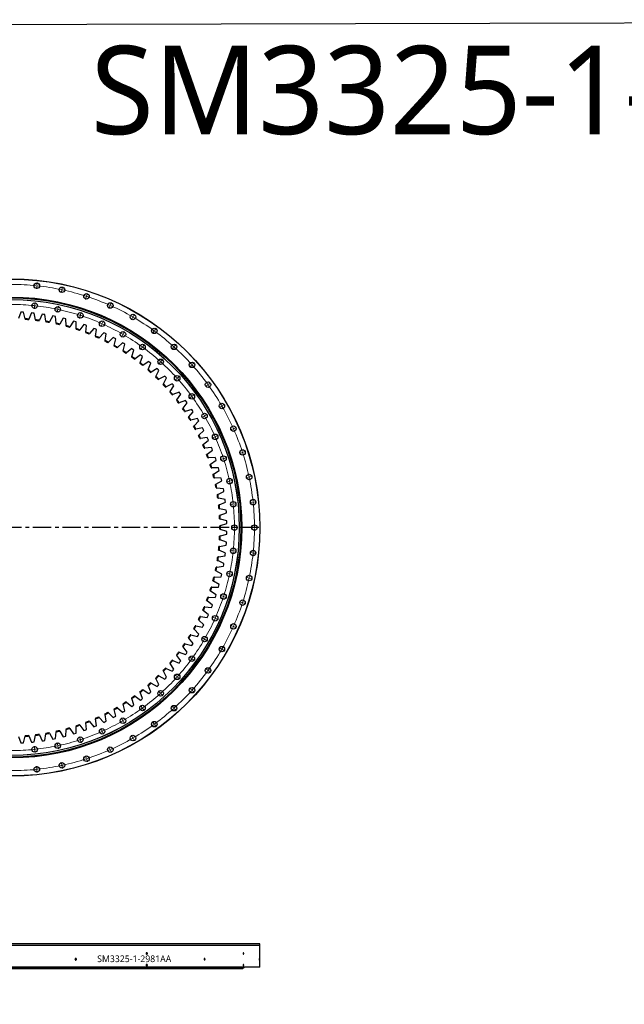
# Model space of a CAD drawing. Header units: millimetres. Extents: x -2262 to 12243, y 36642 to 48023.
# Tile 4 of 12: x 1364 to 4990, y 42119 to 48023. Entities that reach past the tile are written whole.
import ezdxf

# ---------------------------------------------------------------- set-up
doc = ezdxf.new("R2010")
doc.units = ezdxf.units.MM
doc.header["$LTSCALE"] = 50
doc.linetypes.add('CENTER', pattern=[10.16, 6.35, -1.27, 1.27, -1.27])

msp = doc.modelspace()

# ---------------------------------------------------------------- linework, layer by layer
at = {"color": 0, "linetype": 'Continuous', "lineweight": 18}
for p, q in [((1466.2, 46422.2), (1464.8, 46408.3)), ((1466.8, 46427.2), (1466.5, 46424.7)), ((1466.8, 46427.2), (1467, 46429.7)), ((1467.3, 46432.2), (1468.7, 46446.1)), ((1617.4, 46403.3), (1616.9, 46400.9)), ((1617.4, 46403.3), (1618, 46405.8)), ((1618.5, 46408.2), (1621.4, 46421.9)), ((1616.4, 46398.5), (1613.5, 46384.8)), ((1763.3, 46359.1), (1758.9, 46345.8)), ((1764.8, 46363.9), (1764, 46361.5)), ((1764.8, 46363.9), (1765.6, 46366.2)), ((1766.3, 46368.6), (1770.7, 46381.9)), ((1453.7, 46302.9), (1452.2, 46289)), ((1454.2, 46307.9), (1454, 46305.4)), ((1454.2, 46307.9), (1454.5, 46310.4)), ((1454.7, 46312.8), (1456.2, 46326.8)), ((1592.5, 46286), (1592, 46283.5)), ((1592.5, 46286), (1593, 46288.4)), ((1593.5, 46290.9), (1596.4, 46304.6)), ((1905.2, 46304.6), (1899.5, 46291.8)), ((1907.2, 46309.2), (1906.2, 46306.9)), ((1907.2, 46309.2), (1908.2, 46311.5)), ((1909.3, 46313.8), (1915, 46326.5)), ((1591.5, 46281.1), (1588.5, 46267.4)), ((1726.2, 46245), (1721.8, 46231.7)), ((1727.7, 46249.7), (1726.9, 46247.4)), ((1727.7, 46249.7), (1728.5, 46252.1)), ((1729.3, 46254.5), (1733.6, 46267.8)), ((2040.7, 46235.6), (2033.7, 46223.5)), ((2043.2, 46239.9), (2041.9, 46237.8)), ((2043.2, 46239.9), (2044.4, 46242.1)), ((2045.7, 46244.3), (2052.7, 46256.4)), ((1856.4, 46195), (1850.7, 46182.2)), ((1858.4, 46199.6), (1857.4, 46197.3)), ((1858.4, 46199.6), (1859.4, 46201.8)), ((1860.5, 46204.1), (1866.1, 46216.9)), ((2174, 46160.9), (2182.3, 46172.2)), ((1980.7, 46131.7), (1973.7, 46119.6)), ((1983.2, 46136), (1981.9, 46133.8)), ((1983.2, 46136), (1984.4, 46138.2)), ((1985.7, 46140.3), (1992.7, 46152.5)), ((2168.2, 46152.8), (2159.9, 46141.5)), ((2171.1, 46156.8), (2169.6, 46154.8)), ((2171.1, 46156.8), (2172.6, 46158.9)), ((2097.6, 46055.7), (2089.4, 46044.4)), ((2100.6, 46059.8), (2099.1, 46057.7)), ((2100.6, 46059.8), (2102, 46061.8)), ((2103.5, 46063.8), (2111.7, 46075.1)), ((2286.3, 46057.1), (2277, 46046.7)), ((2289.7, 46060.8), (2288, 46059)), ((2289.7, 46060.8), (2291.3, 46062.7)), ((2293, 46064.5), (2302.4, 46075)), ((2206, 45967.9), (2196.7, 45957.5)), ((2209.4, 45971.7), (2207.7, 45969.8)), ((2209.4, 45971.7), (2211, 45973.5)), ((2212.7, 45975.4), (2222.1, 45985.8)), ((2393.8, 45949.6), (2383.4, 45940.2)), ((2397.5, 45953), (2395.7, 45951.3)), ((2397.5, 45953), (2399.4, 45954.6)), ((2401.3, 45956.3), (2411.7, 45965.7)), ((2308.4, 45872.7), (2306.5, 45871)), ((2308.4, 45872.7), (2310.2, 45874.3)), ((2312.1, 45876), (2322.5, 45885.4)), ((2304.7, 45869.3), (2294.2, 45859.9)), ((2489.5, 45831.5), (2478.2, 45823.2)), ((2493.6, 45834.4), (2491.5, 45832.9)), ((2493.6, 45834.4), (2495.6, 45835.9)), ((2497.6, 45837.3), (2508.9, 45845.6)), ((2392.4, 45760.9), (2381.1, 45752.7)), ((2396.5, 45763.9), (2394.4, 45762.4)), ((2396.5, 45763.9), (2398.5, 45765.3)), ((2400.5, 45766.8), (2411.8, 45775)), ((2572.3, 45703.9), (2560.2, 45696.9)), ((2576.6, 45706.4), (2574.5, 45705.2)), ((2576.6, 45706.4), (2578.8, 45707.7)), ((2581, 45708.9), (2593.1, 45715.9)), ((2468.4, 45643.9), (2456.3, 45636.9)), ((2472.7, 45646.4), (2470.6, 45645.2)), ((2472.7, 45646.4), (2474.9, 45647.7)), ((2477, 45648.9), (2489.2, 45655.9)), ((2650.5, 45572.5), (2663.3, 45578.2)), ((2531.7, 45519.7), (2518.9, 45514)), ((2536.3, 45521.7), (2534, 45520.7)), ((2536.3, 45521.7), (2538.6, 45522.7)), ((2540.8, 45523.7), (2553.6, 45529.4)), ((2641.3, 45568.5), (2628.5, 45562.8)), ((2645.9, 45570.5), (2643.6, 45569.5)), ((2645.9, 45570.5), (2648.2, 45571.5)), ((2695.8, 45426.5), (2682.5, 45422.2)), ((2700.6, 45428.1), (2698.2, 45427.3)), ((2700.6, 45428.1), (2703, 45428.9)), ((2705.3, 45429.6), (2718.6, 45434)), ((2581.7, 45389.5), (2568.4, 45385.1)), ((2586.4, 45391), (2584.1, 45390.2)), ((2586.4, 45391), (2588.8, 45391.8)), ((2591.2, 45392.6), (2604.5, 45396.9)), ((2740.1, 45280.7), (2737.6, 45280.2)), ((2740.1, 45280.7), (2742.5, 45281.2)), ((2745, 45281.8), (2758.6, 45284.7)), ((2617.8, 45254.7), (2604.1, 45251.8)), ((2622.7, 45255.8), (2620.2, 45255.3)), ((2622.7, 45255.8), (2625.1, 45256.3)), ((2627.6, 45256.8), (2641.3, 45259.7)), ((2735.2, 45279.7), (2721.5, 45276.8)), ((2639.6, 45117), (2625.7, 45115.5)), ((2644.6, 45117.5), (2642.1, 45117.2)), ((2644.6, 45117.5), (2647.1, 45117.8)), ((2649.6, 45118), (2663.5, 45119.5)), ((2759, 45129.5), (2745, 45128.1)), ((2763.9, 45130), (2761.4, 45129.8)), ((2763.9, 45130), (2766.4, 45130.3)), ((2768.9, 45130.6), (2782.8, 45132)), ((2646.9, 44977.7), (2632.9, 44977.7)), ((2651.9, 44977.7), (2649.4, 44977.7)), ((2651.9, 44977.7), (2654.4, 44977.7)), ((2656.9, 44977.7), (2670.9, 44977.7)), ((2766.9, 44977.7), (2752.9, 44977.7)), ((2771.9, 44977.7), (2769.4, 44977.7)), ((2771.9, 44977.7), (2774.4, 44977.7)), ((2776.9, 44977.7), (2790.9, 44977.7)), ((2639.6, 44838.4), (2625.7, 44839.9)), ((2644.6, 44837.9), (2642.1, 44838.2)), ((2644.6, 44837.9), (2647.1, 44837.6)), ((2649.6, 44837.4), (2663.5, 44835.9)), ((2759, 44825.9), (2745, 44827.3)), ((2763.9, 44825.3), (2761.4, 44825.6)), ((2763.9, 44825.3), (2766.4, 44825.1)), ((2768.9, 44824.8), (2782.8, 44823.4)), ((2617.8, 44700.7), (2604.1, 44703.6)), ((2622.7, 44699.6), (2620.2, 44700.1)), ((2622.7, 44699.6), (2625.1, 44699.1)), ((2627.6, 44698.6), (2641.3, 44695.7)), ((2735.2, 44675.7), (2721.5, 44678.6)), ((2740.1, 44674.7), (2737.6, 44675.2)), ((2740.1, 44674.7), (2742.5, 44674.1)), ((2745, 44673.6), (2758.6, 44670.7)), ((2581.7, 44565.9), (2568.4, 44570.3)), ((2586.4, 44564.4), (2584.1, 44565.2)), ((2586.4, 44564.4), (2588.8, 44563.6)), ((2591.2, 44562.8), (2604.5, 44558.5)), ((2695.8, 44528.8), (2682.5, 44533.2)), ((2700.6, 44527.3), (2698.2, 44528.1)), ((2700.6, 44527.3), (2703, 44526.5)), ((2705.3, 44525.8), (2718.6, 44521.4)), ((2531.7, 44435.7), (2518.9, 44441.4)), ((2536.3, 44433.7), (2534, 44434.7)), ((2536.3, 44433.7), (2538.6, 44432.7)), ((2540.8, 44431.7), (2553.6, 44426)), ((2641.3, 44386.9), (2628.5, 44392.6)), ((2645.9, 44384.9), (2643.6, 44385.9)), ((2645.9, 44384.9), (2648.2, 44383.9)), ((2650.5, 44382.8), (2663.3, 44377.2)), ((2468.4, 44311.4), (2456.3, 44318.4)), ((2472.7, 44308.9), (2470.6, 44310.2)), ((2472.7, 44308.9), (2474.9, 44307.7)), ((2477, 44306.4), (2489.2, 44299.4)), ((2572.3, 44251.4), (2560.2, 44258.4)), ((2576.6, 44248.9), (2574.5, 44250.2)), ((2576.6, 44248.9), (2578.8, 44247.7)), ((2581, 44246.4), (2593.1, 44239.4)), ((2392.4, 44194.5), (2381.1, 44202.7)), ((2396.5, 44191.5), (2394.4, 44193)), ((2396.5, 44191.5), (2398.5, 44190.1)), ((2400.5, 44188.6), (2411.8, 44180.4)), ((2489.5, 44123.9), (2478.2, 44132.2)), ((2493.6, 44121), (2491.5, 44122.5)), ((2493.6, 44121), (2495.6, 44119.5)), ((2497.6, 44118.1), (2508.9, 44109.8)), ((2304.7, 44086.1), (2294.2, 44095.4)), ((2308.4, 44082.7), (2306.5, 44084.4)), ((2308.4, 44082.7), (2310.2, 44081.1)), ((2312.1, 44079.4), (2322.5, 44070)), ((2206, 43987.5), (2196.7, 43997.9)), ((2209.4, 43983.7), (2207.7, 43985.6)), ((2209.4, 43983.7), (2211, 43981.9)), ((2393.8, 44005.8), (2383.4, 44015.2)), ((2397.5, 44002.4), (2395.7, 44004.1)), ((2397.5, 44002.4), (2399.4, 44000.8)), ((2401.3, 43999.1), (2411.7, 43989.7)), ((2212.7, 43980), (2222.1, 43969.6)), ((2097.6, 43899.7), (2089.4, 43911)), ((2100.6, 43895.6), (2099.1, 43897.7)), ((2100.6, 43895.6), (2102, 43893.6)), ((2103.5, 43891.6), (2111.7, 43880.3)), ((2286.3, 43898.3), (2277, 43908.7)), ((2289.7, 43894.6), (2288, 43896.4)), ((2289.7, 43894.6), (2291.3, 43892.7)), ((2293, 43890.8), (2302.4, 43880.4)), ((1980.7, 43823.7), (1973.7, 43835.8)), ((1983.2, 43819.4), (1981.9, 43821.6)), ((1983.2, 43819.4), (1984.4, 43817.2)), ((1985.7, 43815.1), (1992.7, 43802.9)), ((2168.2, 43802.6), (2159.9, 43813.9)), ((1856.4, 43760.4), (1850.7, 43773.2)), ((1858.4, 43755.8), (1857.4, 43758.1)), ((1858.4, 43755.8), (1859.4, 43753.5)), ((1860.5, 43751.3), (1866.1, 43738.5)), ((2171.1, 43798.6), (2169.6, 43800.6)), ((2171.1, 43798.6), (2172.6, 43796.5)), ((2174, 43794.5), (2182.3, 43783.2)), ((1591.5, 43674.3), (1588.5, 43688)), ((1726.2, 43710.4), (1721.8, 43723.7)), ((1727.7, 43705.7), (1726.9, 43708)), ((1727.7, 43705.7), (1728.5, 43703.3)), ((1729.3, 43700.9), (1733.6, 43687.6)), ((2040.7, 43719.8), (2033.7, 43731.9)), ((2043.2, 43715.5), (2041.9, 43717.6)), ((2043.2, 43715.5), (2044.4, 43713.3)), ((2045.7, 43711.1), (2052.7, 43699)), ((1453.7, 43652.5), (1452.2, 43666.4)), ((1454.2, 43647.5), (1454, 43650)), ((1454.2, 43647.5), (1454.5, 43645)), ((1454.7, 43642.6), (1456.2, 43628.6)), ((1592.5, 43669.4), (1592, 43671.9)), ((1592.5, 43669.4), (1593, 43667)), ((1593.5, 43664.5), (1596.4, 43650.8)), ((1905.2, 43650.8), (1899.5, 43663.6)), ((1907.2, 43646.2), (1906.2, 43648.5)), ((1907.2, 43646.2), (1908.2, 43643.9)), ((1909.3, 43641.6), (1915, 43628.8)), ((1616.4, 43556.9), (1613.5, 43570.6)), ((1763.3, 43596.3), (1758.9, 43609.6)), ((1764.8, 43591.5), (1764, 43593.9)), ((1764.8, 43591.5), (1765.6, 43589.2)), ((1766.3, 43586.8), (1770.7, 43573.5)), ((1466.2, 43533.2), (1464.8, 43547.1)), ((1466.8, 43528.2), (1466.5, 43530.7)), ((1466.8, 43528.2), (1467, 43525.7)), ((1467.3, 43523.2), (1468.7, 43509.3)), ((1617.4, 43552), (1616.9, 43554.5)), ((1617.4, 43552), (1618, 43549.6)), ((1618.5, 43547.2), (1621.4, 43533.5))]:
    msp.add_line(p, q, dxfattribs=at)
at = {"color": 7, "linetype": 'Continuous', "lineweight": 25}
for p, q in [((1370.7, 46269), (1357.4, 46231)), ((1378.8, 46268.7), (1370.7, 46269)), ((1386.9, 46268.2), (1378.8, 46268.7)), ((1396.4, 46229), (1386.9, 46268.2)), ((1396.4, 46229), (1397.4, 46224.9)), ((1418.3, 46223.4), (1419.9, 46227.3)), ((1435, 46264.6), (1419.9, 46227.3)), ((1443.1, 46263.9), (1435, 46264.6)), ((1451.2, 46263), (1443.1, 46263.9)), ((1458.6, 46223.4), (1451.2, 46263)), ((1499, 46257), (1482, 46220.4)), ((1507.1, 46255.9), (1499, 46257)), ((1515.1, 46254.6), (1507.1, 46255.9)), ((1520.6, 46214.6), (1515.1, 46254.6)), ((1562.6, 46246.2), (1543.8, 46210.5)), ((1570.5, 46244.7), (1562.6, 46246.2)), ((1578.5, 46243), (1570.5, 46244.7)), ((1582, 46202.8), (1578.5, 46243)), ((1625.5, 46232.3), (1604.9, 46197.6)), ((1633.4, 46230.3), (1625.5, 46232.3)), ((1641.2, 46228.3), (1633.4, 46230.3)), ((1642.7, 46188), (1641.2, 46228.3)), ((1458.6, 46223.4), (1459.4, 46219.3)), ((1480.2, 46216.6), (1482, 46220.4)), ((1520.6, 46214.6), (1521.1, 46210.5)), ((1541.8, 46206.8), (1543.8, 46210.5)), ((1582, 46202.8), (1582.3, 46198.6)), ((1602.8, 46194), (1604.9, 46197.6)), ((1642.7, 46188), (1642.8, 46183.8)), ((1663, 46178.1), (1665.4, 46181.6)), ((1687.6, 46215.2), (1665.4, 46181.6)), ((1695.4, 46212.9), (1687.6, 46215.2)), ((1703.1, 46210.4), (1695.4, 46212.9)), ((1702.6, 46170.1), (1703.1, 46210.4)), ((1702.6, 46170.1), (1702.6, 46165.9)), ((1748.9, 46195.1), (1724.9, 46162.6)), ((1756.5, 46192.3), (1748.9, 46195.1)), ((1764.1, 46189.5), (1756.5, 46192.3)), ((1761.6, 46149.3), (1764.1, 46189.5)), ((1809, 46171.9), (1783.5, 46140.7)), ((1816.5, 46168.8), (1809, 46171.9)), ((1823.9, 46165.6), (1816.5, 46168.8)), ((1819.4, 46125.5), (1823.9, 46165.6)), ((1722.5, 46159.2), (1724.9, 46162.6)), ((1761.6, 46149.3), (1761.3, 46145.1)), ((1780.8, 46137.4), (1783.5, 46140.7)), ((1819.4, 46125.5), (1818.9, 46121.4)), ((1838.1, 46112.7), (1840.9, 46115.8)), ((1867.9, 46145.7), (1840.9, 46115.8)), ((1875.2, 46142.3), (1867.9, 46145.7)), ((1882.5, 46138.7), (1875.2, 46142.3)), ((1876, 46098.9), (1882.5, 46138.7)), ((1925.5, 46116.7), (1897, 46088.2)), ((1932.6, 46112.9), (1925.5, 46116.7)), ((1931.2, 46069.5), (1939.7, 46109)), ((1939.7, 46109), (1932.6, 46112.9)), ((1876, 46098.9), (1875.3, 46094.8)), ((1894, 46085.2), (1897, 46088.2)), ((1931.2, 46069.5), (1930.3, 46065.4)), ((1948.5, 46054.9), (1951.6, 46057.8)), ((1981.5, 46084.8), (1951.6, 46057.8)), ((1988.4, 46080.7), (1981.5, 46084.8)), ((1984.8, 46037.4), (1995.3, 46076.4)), ((1995.3, 46076.4), (1988.4, 46080.7)), ((2035.8, 46050.2), (2004.6, 46024.7)), ((2042.6, 46045.7), (2035.8, 46050.2)), ((1984.8, 46037.4), (1983.8, 46033.4)), ((2001.4, 46022), (2004.6, 46024.7)), ((2036.8, 46002.7), (2035.5, 45998.7)), ((2036.8, 46002.7), (2049.2, 46041.1)), ((2049.2, 46041.1), (2042.6, 46045.7)), ((2052.6, 45986.5), (2056, 45988.9)), ((2088.4, 46012.9), (2056, 45988.9)), ((2087, 45965.4), (2101.3, 46003.1)), ((2094.9, 46008.1), (2088.4, 46012.9)), ((2101.3, 46003.1), (2094.9, 46008.1)), ((2087, 45965.4), (2085.5, 45961.5)), ((2101.9, 45948.4), (2105.4, 45950.7)), ((2139, 45973), (2105.4, 45950.7)), ((2135.3, 45925.7), (2151.4, 45962.6)), ((2145.3, 45967.9), (2139, 45973)), ((2151.4, 45962.6), (2145.3, 45967.9)), ((2187.6, 45930.7), (2153, 45910.1)), ((2193.6, 45925.2), (2187.6, 45930.7)), ((2135.3, 45925.7), (2133.6, 45921.8)), ((2149.4, 45907.9), (2153, 45910.1)), ((2181.5, 45883.6), (2179.7, 45879.8)), ((2181.5, 45883.6), (2199.5, 45919.7)), ((2199.5, 45919.7), (2193.6, 45925.2)), ((2234, 45886), (2198.4, 45867.1)), ((2225.6, 45839.2), (2245.4, 45874.4)), ((2239.7, 45880.2), (2234, 45886)), ((2245.4, 45874.4), (2239.7, 45880.2)), ((2194.7, 45865.2), (2198.4, 45867.1)), ((2225.6, 45839.2), (2223.6, 45835.6)), ((2237.8, 45820.2), (2241.6, 45822)), ((2278.2, 45839), (2241.6, 45822)), ((2267.4, 45792.7), (2288.9, 45826.9)), ((2283.6, 45833), (2278.2, 45839)), ((2288.9, 45826.9), (2283.6, 45833)), ((2267.4, 45792.7), (2265.2, 45789.2)), ((2278.7, 45773.1), (2282.6, 45774.7)), ((2319.9, 45789.9), (2282.6, 45774.7)), ((2306.9, 45744.2), (2330, 45777.2)), ((2325, 45783.6), (2319.9, 45789.9)), ((2330, 45777.2), (2325, 45783.6)), ((2306.9, 45744.2), (2304.5, 45740.8)), ((2317.1, 45724.1), (2321.1, 45725.4)), ((2359.1, 45738.8), (2321.1, 45725.4)), ((2343.8, 45693.8), (2341.3, 45690.5)), ((2343.8, 45693.8), (2368.6, 45725.6)), ((2363.9, 45732.2), (2359.1, 45738.8)), ((2368.6, 45725.6), (2363.9, 45732.2)), ((2353.1, 45673.2), (2357.1, 45674.3)), ((2395.8, 45685.8), (2357.1, 45674.3)), ((2378.3, 45641.6), (2375.5, 45638.4)), ((2378.3, 45641.6), (2404.6, 45672.1)), ((2400.2, 45679), (2395.8, 45685.8)), ((2404.6, 45672.1), (2400.2, 45679)), ((2386.5, 45620.5), (2390.5, 45621.5)), ((2429.7, 45631), (2390.5, 45621.5)), ((2410, 45587.7), (2407.1, 45584.7)), ((2410, 45587.7), (2437.8, 45616.9)), ((2433.8, 45624), (2429.7, 45631)), ((2437.8, 45616.9), (2433.8, 45624)), ((2417.2, 45566.3), (2421.3, 45567.1)), ((2460.9, 45574.6), (2421.3, 45567.1)), ((2439.1, 45532.4), (2436, 45529.5)), ((2439.1, 45532.4), (2468.3, 45560.2)), ((2489.2, 45516.7), (2449.3, 45511.2)), ((2464.7, 45567.4), (2460.9, 45574.6)), ((2468.3, 45560.2), (2464.7, 45567.4)), ((2492.6, 45509.3), (2489.2, 45516.7)), ((2445.1, 45510.6), (2449.3, 45511.2)), ((2465.3, 45475.6), (2462.1, 45472.9)), ((2465.3, 45475.6), (2495.9, 45501.9)), ((2514.6, 45457.5), (2474.5, 45453.9)), ((2495.9, 45501.9), (2492.6, 45509.3)), ((2517.7, 45449.9), (2514.6, 45457.5)), ((2470.3, 45453.6), (2474.5, 45453.9)), ((2488.7, 45417.6), (2485.4, 45415.1)), ((2488.7, 45417.6), (2520.6, 45442.4)), ((2520.6, 45442.4), (2517.7, 45449.9)), ((2492.6, 45395.3), (2496.8, 45395.5)), ((2537.1, 45397), (2496.8, 45395.5)), ((2509.2, 45358.6), (2505.7, 45356.2)), ((2509.2, 45358.6), (2542.2, 45381.7)), ((2539.7, 45389.4), (2537.1, 45397)), ((2542.2, 45381.7), (2539.7, 45389.4)), ((2511.9, 45336.1), (2516.1, 45336.1)), ((2556.4, 45335.6), (2516.1, 45336.1)), ((2526.7, 45298.5), (2523.1, 45296.3)), ((2526.7, 45298.5), (2560.8, 45320)), ((2558.7, 45327.8), (2556.4, 45335.6)), ((2560.8, 45320), (2558.7, 45327.8)), ((2528.3, 45276), (2532.5, 45275.7)), ((2572.7, 45273.2), (2532.5, 45275.7)), ((2541.2, 45237.7), (2537.5, 45235.7)), ((2541.2, 45237.7), (2576.3, 45257.4)), ((2574.6, 45265.3), (2572.7, 45273.2)), ((2576.3, 45257.4), (2574.6, 45265.3)), ((2541.7, 45215.1), (2545.8, 45214.6)), ((2585.9, 45210.1), (2545.8, 45214.6)), ((2552.6, 45176.2), (2548.8, 45174.4)), ((2552.6, 45176.2), (2588.7, 45194.2)), ((2587.4, 45202.2), (2585.9, 45210.1)), ((2588.7, 45194.2), (2587.4, 45202.2)), ((2552, 45153.6), (2556.1, 45152.9)), ((2595.9, 45146.5), (2556.1, 45152.9)), ((2561, 45114.3), (2557.1, 45112.6)), ((2561, 45114.3), (2597.9, 45130.4)), ((2597, 45138.4), (2595.9, 45146.5)), ((2597.9, 45130.4), (2597, 45138.4)), ((2559.2, 45091.7), (2563.3, 45090.8)), ((2566.2, 45052), (2562.3, 45050.5)), ((2602.7, 45082.4), (2563.3, 45090.8)), ((2566.2, 45052), (2603.9, 45066.2)), ((2603.4, 45074.3), (2602.7, 45082.4)), ((2603.9, 45066.2), (2603.4, 45074.3)), ((2563.3, 45029.5), (2567.4, 45028.4)), ((2568.4, 44989.5), (2564.4, 44988.2)), ((2606.3, 45018), (2567.4, 45028.4)), ((2568.4, 44989.5), (2606.7, 45001.8)), ((2606.6, 45009.9), (2606.3, 45018)), ((2606.7, 45001.8), (2606.6, 45009.9)), ((2567.4, 44927), (2563.3, 44925.9)), ((2564.4, 44967.2), (2568.4, 44965.9)), ((2567.4, 44927), (2606.3, 44937.4)), ((2606.7, 44953.6), (2568.4, 44965.9)), ((2606.3, 44937.4), (2606.6, 44945.5)), ((2606.6, 44945.5), (2606.7, 44953.6)), ((2562.3, 44904.9), (2566.2, 44903.4)), ((2563.3, 44864.6), (2602.7, 44873)), ((2603.9, 44889.2), (2566.2, 44903.4)), ((2602.7, 44873), (2603.4, 44881.1)), ((2603.4, 44881.1), (2603.9, 44889.2)), ((2556.1, 44802.4), (2595.9, 44808.9)), ((2557.1, 44842.8), (2561, 44841.1)), ((2563.3, 44864.6), (2559.2, 44863.7)), ((2597.9, 44825), (2561, 44841.1)), ((2595.9, 44808.9), (2597, 44817)), ((2597, 44817), (2597.9, 44825)), ((2548.8, 44781), (2552.6, 44779.2)), ((2556.1, 44802.4), (2552, 44801.8)), ((2588.7, 44761.2), (2552.6, 44779.2)), ((2585.9, 44745.3), (2587.4, 44753.2)), ((2587.4, 44753.2), (2588.7, 44761.2)), ((2537.5, 44719.7), (2541.2, 44717.7)), ((2576.3, 44698), (2541.2, 44717.7)), ((2545.8, 44740.8), (2541.7, 44740.3)), ((2545.8, 44740.8), (2585.9, 44745.3)), ((2572.7, 44682.2), (2574.6, 44690.1)), ((2574.6, 44690.1), (2576.3, 44698)), ((2523.1, 44659.1), (2526.7, 44656.9)), ((2560.8, 44635.4), (2526.7, 44656.9)), ((2532.5, 44679.7), (2528.3, 44679.4)), ((2532.5, 44679.7), (2572.7, 44682.2)), ((2558.7, 44627.6), (2560.8, 44635.4)), ((2505.7, 44599.2), (2509.2, 44596.8)), ((2542.2, 44573.7), (2509.2, 44596.8)), ((2516.1, 44619.3), (2511.9, 44619.3)), ((2516.1, 44619.3), (2556.4, 44619.8)), ((2539.7, 44566), (2542.2, 44573.7)), ((2556.4, 44619.8), (2558.7, 44627.6)), ((2485.4, 44540.3), (2488.7, 44537.8)), ((2520.6, 44513), (2488.7, 44537.8)), ((2496.8, 44559.9), (2492.6, 44560)), ((2496.8, 44559.9), (2537.1, 44558.4)), ((2517.7, 44505.5), (2520.6, 44513)), ((2537.1, 44558.4), (2539.7, 44566)), ((2462.1, 44482.5), (2465.3, 44479.8)), ((2495.9, 44453.5), (2465.3, 44479.8)), ((2474.5, 44501.5), (2470.3, 44501.8)), ((2474.5, 44501.5), (2514.6, 44497.9)), ((2492.6, 44446.1), (2495.9, 44453.5)), ((2514.6, 44497.9), (2517.7, 44505.5)), ((2436, 44425.9), (2439.1, 44423)), ((2468.3, 44395.2), (2439.1, 44423)), ((2449.3, 44444.2), (2445.1, 44444.8)), ((2449.3, 44444.2), (2489.2, 44438.7)), ((2464.7, 44388), (2468.3, 44395.2)), ((2489.2, 44438.7), (2492.6, 44446.1)), ((2407.1, 44370.7), (2410, 44367.7)), ((2437.8, 44338.4), (2410, 44367.7)), ((2421.3, 44388.3), (2417.2, 44389.1)), ((2421.3, 44388.3), (2460.9, 44380.8)), ((2433.8, 44331.4), (2437.8, 44338.4)), ((2460.9, 44380.8), (2464.7, 44388)), ((2357.1, 44281.1), (2353.1, 44282.2)), ((2357.1, 44281.1), (2395.8, 44269.6)), ((2375.5, 44317), (2378.3, 44313.8)), ((2404.6, 44283.2), (2378.3, 44313.8)), ((2390.5, 44333.9), (2386.5, 44334.9)), ((2390.5, 44333.9), (2429.7, 44324.4)), ((2395.8, 44269.6), (2400.2, 44276.4)), ((2400.2, 44276.4), (2404.6, 44283.2)), ((2429.7, 44324.4), (2433.8, 44331.4)), ((2321.1, 44229.9), (2317.1, 44231.3)), ((2321.1, 44229.9), (2359.1, 44216.6)), ((2341.3, 44264.9), (2343.8, 44261.6)), ((2368.6, 44229.8), (2343.8, 44261.6)), ((2359.1, 44216.6), (2363.9, 44223.2)), ((2363.9, 44223.2), (2368.6, 44229.8)), ((2265.2, 44166.2), (2267.4, 44162.7)), ((2288.9, 44128.5), (2267.4, 44162.7)), ((2282.6, 44180.7), (2278.7, 44182.3)), ((2282.6, 44180.7), (2319.9, 44165.5)), ((2304.5, 44214.6), (2306.9, 44211.2)), ((2330, 44178.2), (2306.9, 44211.2)), ((2319.9, 44165.5), (2325, 44171.8)), ((2325, 44171.8), (2330, 44178.2)), ((2223.6, 44119.8), (2225.6, 44116.2)), ((2245.4, 44081), (2225.6, 44116.2)), ((2241.6, 44133.4), (2237.8, 44135.2)), ((2241.6, 44133.4), (2278.2, 44116.4)), ((2278.2, 44116.4), (2283.6, 44122.4)), ((2283.6, 44122.4), (2288.9, 44128.5)), ((2153, 44045.3), (2149.4, 44047.4)), ((2153, 44045.3), (2187.6, 44024.7)), ((2179.7, 44075.6), (2181.5, 44071.8)), ((2199.5, 44035.7), (2181.5, 44071.8)), ((2198.4, 44088.3), (2194.7, 44090.2)), ((2198.4, 44088.3), (2234, 44069.4)), ((2234, 44069.4), (2239.7, 44075.2)), ((2239.7, 44075.2), (2245.4, 44081)), ((2085.5, 43993.9), (2087, 43990)), ((2101.3, 43952.3), (2087, 43990)), ((2105.4, 44004.7), (2101.9, 44007)), ((2105.4, 44004.7), (2139, 43982.3)), ((2133.6, 44033.6), (2135.3, 44029.7)), ((2151.4, 43992.8), (2135.3, 44029.7)), ((2139, 43982.3), (2145.3, 43987.5)), ((2145.3, 43987.5), (2151.4, 43992.8)), ((2187.6, 44024.7), (2193.6, 44030.2)), ((2193.6, 44030.2), (2199.5, 44035.7)), ((1983.8, 43922), (1984.8, 43918)), ((2004.6, 43930.7), (2001.4, 43933.4)), ((2004.6, 43930.7), (2035.8, 43905.2)), ((2035.5, 43956.7), (2036.8, 43952.7)), ((2049.2, 43914.3), (2036.8, 43952.7)), ((2056, 43966.4), (2052.6, 43968.9)), ((2056, 43966.4), (2088.4, 43942.5)), ((2088.4, 43942.5), (2094.9, 43947.3)), ((2094.9, 43947.3), (2101.3, 43952.3)), ((1897, 43867.2), (1894, 43870.2)), ((1897, 43867.2), (1925.5, 43838.7)), ((1930.3, 43890), (1931.2, 43885.9)), ((1939.7, 43846.4), (1931.2, 43885.9)), ((1951.6, 43897.6), (1948.5, 43900.4)), ((1951.6, 43897.6), (1981.5, 43870.6)), ((1981.5, 43870.6), (1988.4, 43874.7)), ((1995.3, 43879), (1984.8, 43918)), ((1988.4, 43874.7), (1995.3, 43879)), ((2035.8, 43905.2), (2042.6, 43909.7)), ((2042.6, 43909.7), (2049.2, 43914.3)), ((1761.3, 43810.3), (1761.6, 43806.1)), ((1764.1, 43765.9), (1761.6, 43806.1)), ((1783.5, 43814.7), (1780.8, 43818)), ((1783.5, 43814.7), (1809, 43783.5)), ((1818.9, 43834), (1819.4, 43829.9)), ((1823.9, 43789.8), (1819.4, 43829.9)), ((1840.9, 43839.6), (1838.1, 43842.7)), ((1840.9, 43839.6), (1867.9, 43809.6)), ((1867.9, 43809.6), (1875.2, 43813.1)), ((1875.2, 43813.1), (1882.5, 43816.7)), ((1875.3, 43860.6), (1876, 43856.5)), ((1882.5, 43816.7), (1876, 43856.5)), ((1925.5, 43838.7), (1932.6, 43842.5)), ((1932.6, 43842.5), (1939.7, 43846.4)), ((1521.1, 43744.9), (1520.6, 43740.8)), ((1543.8, 43744.8), (1541.8, 43748.6)), ((1578.5, 43712.4), (1582, 43752.6)), ((1582.3, 43756.7), (1582, 43752.6)), ((1604.9, 43757.8), (1602.8, 43761.4)), ((1604.9, 43757.8), (1625.5, 43723.1)), ((1641.2, 43727.1), (1642.7, 43767.4)), ((1642.8, 43771.6), (1642.7, 43767.4)), ((1665.4, 43773.8), (1663, 43777.3)), ((1665.4, 43773.8), (1687.6, 43740.2)), ((1695.4, 43742.5), (1703.1, 43745)), ((1702.6, 43789.5), (1702.6, 43785.3)), ((1703.1, 43745), (1702.6, 43785.3)), ((1724.9, 43792.8), (1722.5, 43796.2)), ((1724.9, 43792.8), (1748.9, 43760.3)), ((1748.9, 43760.3), (1756.5, 43763.1)), ((1756.5, 43763.1), (1764.1, 43765.9)), ((1809, 43783.5), (1816.5, 43786.6)), ((1816.5, 43786.6), (1823.9, 43789.8)), ((1357.4, 43724.4), (1370.7, 43686.4)), ((1370.7, 43686.4), (1378.8, 43686.7)), ((1378.8, 43686.7), (1386.9, 43687.2)), ((1386.9, 43687.2), (1396.4, 43726.4)), ((1397.4, 43730.5), (1396.4, 43726.4)), ((1419.9, 43728.1), (1418.3, 43732)), ((1419.9, 43728.1), (1435, 43690.8)), ((1435, 43690.8), (1443.1, 43691.5)), ((1443.1, 43691.5), (1451.2, 43692.4)), ((1451.2, 43692.4), (1458.6, 43732)), ((1459.4, 43736.1), (1458.6, 43732)), ((1482, 43734.9), (1480.2, 43738.7)), ((1482, 43734.9), (1499, 43698.4)), ((1499, 43698.4), (1507.1, 43699.5)), ((1507.1, 43699.5), (1515.1, 43700.8)), ((1515.1, 43700.8), (1520.6, 43740.8)), ((1543.8, 43744.8), (1562.6, 43709.2)), ((1562.6, 43709.2), (1570.5, 43710.7)), ((1570.5, 43710.7), (1578.5, 43712.4)), ((1625.5, 43723.1), (1633.4, 43725.1)), ((1633.4, 43725.1), (1641.2, 43727.1)), ((1687.6, 43740.2), (1695.4, 43742.5)), ((2804.9, 42471.1), (-176.1, 42471.1)), ((2803.9, 42481.1), (-175.1, 42481.1)), ((2803.9, 42471.1), (2803.9, 42481.1)), ((2804.9, 42341.1), (2804.9, 42471.1)), ((2804.9, 42341.1), (-176.1, 42341.1)), ((2709.4, 42340.9), (-80.6, 42340.9)), ((2701.4, 42336.1), (-72.6, 42336.1)), ((2701.4, 42335.9), (-72.6, 42335.9)), ((2701.4, 42331.1), (-72.6, 42331.1)), ((2694.4, 42335.9), (2694.4, 42336.1)), ((2701.4, 42340.9), (2701.4, 42341.1)), ((2701.4, 42336.1), (2709.4, 42340.9)), ((2701.4, 42331.1), (2701.4, 42335.9))]:
    msp.add_line(p, q, dxfattribs=at)
at = {"linetype": 'CENTER', "ltscale": 0.35}
msp.add_line((2798.3, 44977.7), (-169.5, 44977.7), dxfattribs=at)
msp.add_lwpolyline([(-2262.3, 47986), (12242.5, 48022.6), (12242.5, 36678.4), (-2262.3, 36641.7)], close=True)
at = {"color": 7, "linetype": 'Continuous', "lineweight": 25}
for centre, radius in [((1314.4, 44977.7), 1490.5), ((1314.4, 44977.7), 1489.5), ((1466.8, 46427.2), 16.5), ((1617.4, 46403.3), 16.5), ((1314.4, 44977.7), 1381.5), ((1314.4, 44977.7), 1376.5), ((1314.4, 44977.7), 1366.7), ((1314.4, 44977.7), 1366.5), ((1764.8, 46363.9), 16.5), ((1454.2, 46307.9), 16.5), ((1592.5, 46286), 16.5), ((1907.2, 46309.2), 16.5), ((1727.7, 46249.7), 16.5), ((2043.2, 46239.9), 16.5), ((1858.4, 46199.6), 16.5), ((2171.1, 46156.8), 16.5), ((1983.2, 46136), 16.5), ((2100.6, 46059.8), 16.5), ((2289.7, 46060.8), 16.5), ((2209.4, 45971.7), 16.5), ((2397.5, 45953), 16.5), ((2308.4, 45872.7), 16.5), ((2493.6, 45834.4), 16.5), ((2396.5, 45763.9), 16.5), ((2576.6, 45706.4), 16.5), ((2472.7, 45646.4), 16.5), ((2645.9, 45570.5), 16.5), ((2536.3, 45521.7), 16.5), ((2586.4, 45391), 16.5), ((2700.6, 45428.1), 16.5), ((2740.1, 45280.7), 16.5), ((2622.7, 45255.8), 16.5), ((2644.6, 45117.5), 16.5), ((2763.9, 45130), 16.5), ((2651.9, 44977.7), 16.5), ((2771.9, 44977.7), 16.5), ((2644.6, 44837.9), 16.5), ((2763.9, 44825.3), 16.5), ((2622.7, 44699.6), 16.5), ((2740.1, 44674.7), 16.5), ((2586.4, 44564.4), 16.5), ((2700.6, 44527.3), 16.5), ((2536.3, 44433.7), 16.5), ((2645.9, 44384.9), 16.5), ((2472.7, 44308.9), 16.5), ((2576.6, 44248.9), 16.5), ((2396.5, 44191.5), 16.5), ((2308.4, 44082.7), 16.5), ((2493.6, 44121), 16.5), ((2209.4, 43983.7), 16.5), ((2397.5, 44002.4), 16.5), ((2100.6, 43895.6), 16.5), ((2289.7, 43894.6), 16.5), ((1983.2, 43819.4), 16.5), ((2171.1, 43798.6), 16.5), ((1858.4, 43755.8), 16.5), ((1592.5, 43669.4), 16.5), ((1727.7, 43705.7), 16.5), ((2043.2, 43715.5), 16.5), ((1454.2, 43647.5), 16.5), ((1907.2, 43646.2), 16.5), ((1617.4, 43552), 16.5), ((1764.8, 43591.5), 16.5), ((1466.8, 43528.2), 16.5)]:
    msp.add_circle(centre, radius, dxfattribs=at)
at = {"color": 0, "linetype": 'Continuous', "lineweight": 18}
for radius, start, end in [(1457.5, 84.19655, 89.80345), (1457.5, 84, 84.09828), (1457.5, 83.90172, 84), (1457.5, 78.19655, 83.80345), (1457.5, 78, 78.09828), (1457.5, 77.90172, 78), (1457.5, 72.19655, 77.80345), (1457.5, 72, 72.09828), (1457.5, 71.90172, 72), (1457.5, 66.19655, 71.80345), (1337.5, 84.21419, 89.78581), (1337.5, 84, 84.10709), (1337.5, 83.89291, 84), (1337.5, 78.21419, 83.78581), (1337.5, 78, 78.10709), (1337.5, 77.89291, 78), (1337.5, 72.21419, 77.78581), (1457.5, 66, 66.09828), (1457.5, 65.90172, 66), (1457.5, 60.19655, 65.80345), (1337.5, 72, 72.10709), (1337.5, 71.89291, 72), (1337.5, 66.21419, 71.78581), (1457.5, 60, 60.09828), (1457.5, 59.90172, 60), (1457.5, 54.19655, 59.80345), (1337.5, 66, 66.10709), (1337.5, 65.89291, 66), (1337.5, 60.21419, 65.78581), (1337.5, 60, 60.10709), (1337.5, 59.89291, 60), (1337.5, 54.21419, 59.78581), (1457.5, 54, 54.09828), (1457.5, 53.90172, 54), (1457.5, 48.19655, 53.80345), (1337.5, 54, 54.10709), (1337.5, 53.89291, 54), (1337.5, 48.21419, 53.78581), (1457.5, 48, 48.09828), (1457.5, 47.90172, 48), (1457.5, 42.19655, 47.80345), (1337.5, 48, 48.10709), (1337.5, 47.89291, 48), (1337.5, 42.21419, 47.78581), (1457.5, 42, 42.09828), (1457.5, 41.90172, 42), (1457.5, 36.19655, 41.80345), (1337.5, 42, 42.10709), (1337.5, 41.89291, 42), (1337.5, 36.21419, 41.78581), (1457.5, 36, 36.09828), (1457.5, 35.90172, 36), (1457.5, 30.19655, 35.80345), (1337.5, 36, 36.10709), (1337.5, 35.89291, 36), (1337.5, 30.21419, 35.78581), (1457.5, 30, 30.09828), (1457.5, 29.90172, 30), (1457.5, 24.19655, 29.80345), (1337.5, 30, 30.10709), (1337.5, 29.89291, 30), (1337.5, 24.21419, 29.78581), (1337.5, 24, 24.10709), (1337.5, 23.89291, 24), (1337.5, 18.21419, 23.78581), (1457.5, 24, 24.09828), (1457.5, 23.90172, 24), (1457.5, 18.19655, 23.80345), (1457.5, 18, 18.09828), (1457.5, 17.90172, 18), (1457.5, 12.19655, 17.80345), (1337.5, 18, 18.10709), (1337.5, 17.89291, 18), (1337.5, 12.21419, 17.78581), (1457.5, 12, 12.09828), (1457.5, 11.90172, 12), (1337.5, 12, 12.10709), (1337.5, 11.89291, 12), (1337.5, 6.21419, 11.78581), (1457.5, 6.19655, 11.80345), (1337.5, 6, 6.10709), (1337.5, 5.89291, 6), (1337.5, 0.21419, 5.78581), (1457.5, 6, 6.09828), (1457.5, 5.90172, 6), (1457.5, 0.19655, 5.80345), (1337.5, 354.21419, 359.78581), (1337.5, 0, 0.10709), (1337.5, 359.89291, 0), (1457.5, 354.19655, 359.80345), (1457.5, 0, 0.09828), (1457.5, 359.90172, 0), (1337.5, 348.21419, 353.78581), (1337.5, 353.89291, 354), (1337.5, 354, 354.10709), (1457.5, 348.19655, 353.80345), (1457.5, 353.90172, 354), (1457.5, 354, 354.09828), (1337.5, 342.21419, 347.78581), (1337.5, 347.89291, 348), (1337.5, 348, 348.10709), (1457.5, 342.19655, 347.80345), (1457.5, 347.90172, 348), (1457.5, 348, 348.09828), (1337.5, 336.21419, 341.78581), (1337.5, 341.89291, 342), (1337.5, 342, 342.10709), (1457.5, 336.19655, 341.80345), (1457.5, 341.90172, 342), (1457.5, 342, 342.09828), (1337.5, 330.21419, 335.78581), (1337.5, 335.89291, 336), (1337.5, 336, 336.10709), (1457.5, 330.19655, 335.80345), (1457.5, 335.90172, 336), (1457.5, 336, 336.09828), (1337.5, 324.21419, 329.78581), (1337.5, 329.89291, 330), (1337.5, 330, 330.10709), (1457.5, 324.19655, 329.80345), (1457.5, 329.90172, 330), (1457.5, 330, 330.09828), (1337.5, 318.21419, 323.78581), (1337.5, 323.89291, 324), (1337.5, 324, 324.10709), (1457.5, 318.19655, 323.80345), (1457.5, 323.90172, 324), (1457.5, 324, 324.09828), (1337.5, 312.21419, 317.78581), (1337.5, 317.89291, 318), (1337.5, 318, 318.10709), (1337.5, 311.89291, 312), (1337.5, 312, 312.10709), (1457.5, 312.19655, 317.80345), (1457.5, 317.90172, 318), (1457.5, 318, 318.09828), (1337.5, 306.21419, 311.78581), (1337.5, 300.21419, 305.78581), (1337.5, 305.89291, 306), (1337.5, 306, 306.10709), (1457.5, 306.19655, 311.80345), (1457.5, 311.90172, 312), (1457.5, 312, 312.09828), (1337.5, 294.21419, 299.78581), (1337.5, 299.89291, 300), (1337.5, 300, 300.10709), (1337.5, 288.21419, 293.78581), (1337.5, 293.89291, 294), (1337.5, 294, 294.10709), (1457.5, 300.19655, 305.80345), (1457.5, 305.90172, 306), (1457.5, 306, 306.09828), (1337.5, 282.21419, 287.78581), (1337.5, 287.89291, 288), (1337.5, 288, 288.10709), (1457.5, 294.19655, 299.80345), (1457.5, 299.90172, 300), (1457.5, 300, 300.09828), (1337.5, 270.21419, 275.78581), (1337.5, 275.89291, 276), (1337.5, 276, 276.10709), (1337.5, 276.21419, 281.78581), (1337.5, 281.89291, 282), (1337.5, 282, 282.10709), (1457.5, 288.19655, 293.80345), (1457.5, 293.90172, 294), (1457.5, 294, 294.09828), (1457.5, 282.19655, 287.80345), (1457.5, 287.90172, 288), (1457.5, 288, 288.09828), (1457.5, 270.19655, 275.80345), (1457.5, 275.90172, 276), (1457.5, 276, 276.09828), (1457.5, 276.19655, 281.80345), (1457.5, 281.90172, 282), (1457.5, 282, 282.09828)]:
    msp.add_arc((1314.4, 44977.7), radius, start, end, dxfattribs=at)
at = {"color": 7, "linetype": 'Continuous', "lineweight": 25}
for radius, start, end in [(1254, 85.1763, 86.25227), (1250, 85.23337, 86.1952), (1254, 82.31915, 83.39513), (1250, 82.37623, 83.33806), (1254, 79.46201, 80.53799), (1250, 79.51908, 80.48092), (1254, 76.60487, 77.68085), (1250, 76.66194, 77.62377), (1254, 73.74773, 74.8237), (1250, 73.8048, 74.76663), (1254, 70.89058, 71.96656), (1250, 70.94766, 71.90949), (1250, 68.09051, 69.05234), (1254, 68.03344, 69.10942), (1250, 65.23337, 66.1952), (1254, 65.1763, 66.25227), (1250, 62.37623, 63.33806), (1254, 62.31915, 63.39513), (1250, 59.51908, 60.48092), (1254, 59.46201, 60.53799), (1250, 56.66194, 57.62377), (1254, 56.60487, 57.68085), (1250, 53.8048, 54.76663), (1254, 53.74773, 54.8237), (1250, 50.94766, 51.90949), (1254, 50.89058, 51.96656), (1250, 48.09051, 49.05234), (1254, 48.03344, 49.10942), (1250, 45.23337, 46.1952), (1254, 45.1763, 46.25227), (1250, 42.37623, 43.33806), (1254, 42.31915, 43.39513), (1250, 39.51908, 40.48092), (1254, 39.46201, 40.53799), (1250, 36.66194, 37.62377), (1254, 36.60487, 37.68085), (1254, 33.74773, 34.8237), (1250, 33.8048, 34.76663), (1250, 30.94766, 31.90949), (1254, 30.89058, 31.96656), (1250, 28.09051, 29.05234), (1254, 28.03344, 29.10942), (1250, 25.23337, 26.1952), (1254, 25.1763, 26.25227), (1250, 22.37623, 23.33806), (1254, 22.31915, 23.39513), (1250, 19.51908, 20.48092), (1254, 19.46201, 20.53799), (1250, 16.66194, 17.62377), (1254, 16.60487, 17.68085), (1250, 13.8048, 14.76663), (1254, 13.74773, 14.8237), (1250, 10.94766, 11.90949), (1254, 10.89058, 11.96656), (1250, 8.09051, 9.05234), (1254, 8.03344, 9.10942), (1250, 5.23337, 6.1952), (1254, 5.1763, 6.25227), (1250, 2.37623, 3.33806), (1254, 2.31915, 3.39513), (1250, 359.51908, 0.48092), (1254, 359.46201, 0.53799), (1250, 356.66194, 357.62377), (1254, 356.60487, 357.68085), (1250, 353.8048, 354.76663), (1254, 353.74773, 354.8237), (1250, 350.94766, 351.90949), (1254, 350.89058, 351.96656), (1250, 348.09051, 349.05234), (1254, 348.03344, 349.10942), (1250, 345.23337, 346.1952), (1254, 345.1763, 346.25227), (1250, 342.37623, 343.33806), (1254, 342.31915, 343.39513), (1250, 339.51908, 340.48092), (1254, 339.46201, 340.53799), (1250, 336.66194, 337.62377), (1254, 336.60487, 337.68085), (1250, 333.8048, 334.76663), (1254, 333.74773, 334.8237), (1250, 330.94766, 331.90949), (1254, 330.89058, 331.96656), (1250, 325.23337, 326.1952), (1254, 325.1763, 326.25227), (1250, 328.09051, 329.05234), (1254, 328.03344, 329.10942), (1250, 322.37623, 323.33806), (1254, 322.31915, 323.39513), (1250, 319.51908, 320.48092), (1254, 319.46201, 320.53799), (1250, 316.66194, 317.62377), (1254, 316.60487, 317.68085), (1250, 310.94766, 311.90949), (1254, 310.89058, 311.96656), (1250, 313.8048, 314.76663), (1254, 313.74773, 314.8237), (1250, 308.09051, 309.05234), (1254, 308.03344, 309.10942), (1250, 302.37623, 303.33806), (1254, 302.31915, 303.39513), (1250, 305.23337, 306.1952), (1254, 305.1763, 306.25227), (1250, 296.66194, 297.62377), (1254, 296.60487, 297.68085), (1250, 299.51908, 300.48092), (1254, 299.46201, 300.53799), (1250, 290.94766, 291.90949), (1254, 290.89058, 291.96656), (1250, 293.8048, 294.76663), (1254, 293.74773, 294.8237), (1250, 279.51908, 280.48092), (1254, 282.31915, 283.39513), (1250, 282.37623, 283.33806), (1254, 285.1763, 286.25227), (1250, 285.23337, 286.1952), (1250, 288.09051, 289.05234), (1254, 288.03344, 289.10942), (1254, 273.74773, 274.8237), (1250, 273.8048, 274.76663), (1254, 276.60487, 277.68085), (1250, 276.66194, 277.62377), (1254, 279.46201, 280.53799)]:
    msp.add_arc((1314.4, 44977.7), radius, start, end, dxfattribs=at)
for points in [[(1704.5, 42389.1), (1704.5, 42388.8), (1704.5, 42388.5), (1704.4, 42388), (1704.3, 42387.7), (1704.1, 42387.1), (1704, 42386.9), (1703.6, 42386.4), (1703.5, 42386.1), (1703.1, 42385.7), (1702.8, 42385.5), (1702.4, 42385.2), (1702.1, 42385.1), (1701.6, 42384.8), (1701.3, 42384.8), (1700.7, 42384.6), (1700.5, 42384.6), (1699.9, 42384.6), (1699.6, 42384.6), (1699.1, 42384.8), (1698.8, 42384.8), (1698.3, 42385.1), (1698, 42385.2), (1697.5, 42385.5), (1697.3, 42385.7), (1696.9, 42386.1), (1696.7, 42386.4), (1696.4, 42386.9), (1696.3, 42387.1), (1696.1, 42387.7), (1696, 42387.9), (1695.9, 42388.5), (1695.8, 42388.8), (1695.8, 42389.4), (1695.9, 42389.7), (1696, 42390.3), (1696.1, 42390.6), (1696.3, 42391.1), (1696.4, 42391.4), (1696.7, 42391.9), (1696.9, 42392.1), (1697.3, 42392.5), (1697.5, 42392.7), (1698, 42393), (1698.2, 42393.2), (1698.8, 42393.4), (1699.1, 42393.5), (1699.6, 42393.6), (1699.9, 42393.6), (1700.5, 42393.6), (1700.7, 42393.6), (1701.3, 42393.5), (1701.6, 42393.4), (1702.1, 42393.2), (1702.4, 42393), (1702.8, 42392.7), (1703, 42392.5), (1703.5, 42392.1), (1703.6, 42391.9), (1703.9, 42391.4), (1704.1, 42391.1), (1704.3, 42390.6), (1704.4, 42390.3), (1704.5, 42389.7), (1704.5, 42389.4), (1704.5, 42389.1)], [(2130, 42424.1), (2130, 42423.8), (2129.9, 42423.5), (2129.8, 42423), (2129.8, 42422.7), (2129.6, 42422.1), (2129.5, 42421.9), (2129.2, 42421.4), (2129, 42421.1), (2128.7, 42420.7), (2128.5, 42420.5), (2128.1, 42420.2), (2127.9, 42420.1), (2127.4, 42419.8), (2127.2, 42419.8), (2126.7, 42419.6), (2126.4, 42419.6), (2126, 42419.6), (2125.7, 42419.6), (2125.2, 42419.8), (2125, 42419.8), (2124.5, 42420.1), (2124.3, 42420.2), (2123.9, 42420.5), (2123.7, 42420.7), (2123.3, 42421.1), (2123.2, 42421.4), (2122.9, 42421.9), (2122.8, 42422.1), (2122.6, 42422.7), (2122.5, 42422.9), (2122.4, 42423.5), (2122.4, 42423.8), (2122.4, 42424.4), (2122.4, 42424.7), (2122.5, 42425.3), (2122.6, 42425.6), (2122.8, 42426.1), (2122.9, 42426.4), (2123.2, 42426.9), (2123.3, 42427.1), (2123.7, 42427.5), (2123.9, 42427.7), (2124.3, 42428), (2124.5, 42428.2), (2125, 42428.4), (2125.2, 42428.5), (2125.7, 42428.6), (2125.9, 42428.6), (2126.4, 42428.6), (2126.7, 42428.6), (2127.2, 42428.5), (2127.4, 42428.4), (2127.9, 42428.2), (2128.1, 42428), (2128.5, 42427.7), (2128.7, 42427.5), (2129, 42427.1), (2129.2, 42426.9), (2129.5, 42426.4), (2129.6, 42426.1), (2129.8, 42425.6), (2129.8, 42425.3), (2129.9, 42424.7), (2130, 42424.4), (2130, 42424.1)], [(2475.6, 42389.1), (2475.6, 42388.8), (2475.6, 42388.5), (2475.5, 42388), (2475.4, 42387.7), (2475.3, 42387.1), (2475.2, 42386.9), (2475, 42386.4), (2474.9, 42386.1), (2474.6, 42385.7), (2474.5, 42385.5), (2474.2, 42385.2), (2474, 42385.1), (2473.7, 42384.8), (2473.5, 42384.8), (2473.1, 42384.6), (2472.9, 42384.6), (2472.6, 42384.6), (2472.4, 42384.6), (2472, 42384.8), (2471.8, 42384.8), (2471.5, 42385.1), (2471.3, 42385.2), (2471, 42385.5), (2470.9, 42385.7), (2470.6, 42386.1), (2470.5, 42386.4), (2470.3, 42386.9), (2470.2, 42387.1), (2470.1, 42387.7), (2470, 42387.9), (2469.9, 42388.5), (2469.9, 42388.8), (2469.9, 42389.4), (2469.9, 42389.7), (2470, 42390.3), (2470.1, 42390.6), (2470.2, 42391.1), (2470.3, 42391.4), (2470.5, 42391.9), (2470.6, 42392.1), (2470.9, 42392.5), (2471, 42392.7), (2471.3, 42393), (2471.5, 42393.2), (2471.8, 42393.4), (2472, 42393.5), (2472.4, 42393.6), (2472.6, 42393.6), (2472.9, 42393.6), (2473.1, 42393.6), (2473.5, 42393.5), (2473.7, 42393.4), (2474, 42393.2), (2474.2, 42393), (2474.5, 42392.7), (2474.6, 42392.5), (2474.9, 42392.1), (2475, 42391.9), (2475.2, 42391.4), (2475.3, 42391.1), (2475.4, 42390.6), (2475.5, 42390.3), (2475.6, 42389.7), (2475.6, 42389.4), (2475.6, 42389.1)], [(2707.5, 42424.1), (2707.5, 42423.8), (2707.5, 42423.5), (2707.5, 42423), (2707.4, 42422.7), (2707.4, 42422.1), (2707.3, 42421.9), (2707.2, 42421.4), (2707.1, 42421.1), (2707, 42420.7), (2706.9, 42420.5), (2706.7, 42420.2), (2706.6, 42420.1), (2706.4, 42419.8), (2706.3, 42419.8), (2706.1, 42419.6), (2706, 42419.6), (2705.8, 42419.6), (2705.7, 42419.6), (2705.5, 42419.8), (2705.4, 42419.8), (2705.2, 42420.1), (2705.1, 42420.2), (2704.9, 42420.5), (2704.8, 42420.7), (2704.7, 42421.1), (2704.6, 42421.4), (2704.5, 42421.9), (2704.5, 42422.1), (2704.4, 42422.7), (2704.3, 42422.9), (2704.3, 42423.5), (2704.3, 42423.8), (2704.3, 42424.4), (2704.3, 42424.7), (2704.3, 42425.3), (2704.4, 42425.6), (2704.5, 42426.1), (2704.5, 42426.4), (2704.6, 42426.9), (2704.7, 42427.1), (2704.8, 42427.5), (2704.9, 42427.7), (2705.1, 42428), (2705.2, 42428.2), (2705.4, 42428.4), (2705.5, 42428.5), (2705.7, 42428.6), (2705.8, 42428.6), (2706, 42428.6), (2706.1, 42428.6), (2706.3, 42428.5), (2706.4, 42428.4), (2706.6, 42428.2), (2706.7, 42428), (2706.9, 42427.7), (2707, 42427.5), (2707.1, 42427.1), (2707.2, 42426.9), (2707.3, 42426.4), (2707.4, 42426.1), (2707.4, 42425.6), (2707.5, 42425.3), (2707.5, 42424.7), (2707.5, 42424.4), (2707.5, 42424.1)], [(2803.1, 42389.1), (2803.1, 42388.8), (2803.1, 42388.5), (2803.1, 42388), (2803.1, 42387.7), (2803.1, 42387.1), (2803.1, 42386.9), (2803.1, 42386.4), (2803, 42386.1), (2803, 42385.7), (2803, 42385.5), (2803, 42385.2), (2803, 42385.1), (2802.9, 42384.8), (2802.9, 42384.8), (2802.9, 42384.6), (2802.9, 42384.6), (2802.9, 42384.6), (2802.8, 42384.6), (2802.8, 42384.8), (2802.8, 42384.8), (2802.8, 42385.1), (2802.7, 42385.2), (2802.7, 42385.5), (2802.7, 42385.7), (2802.7, 42386.1), (2802.7, 42386.4), (2802.7, 42386.9), (2802.7, 42387.1), (2802.6, 42387.7), (2802.6, 42387.9), (2802.6, 42388.5), (2802.6, 42388.8), (2802.6, 42389.4), (2802.6, 42389.7), (2802.6, 42390.3), (2802.6, 42390.6), (2802.7, 42391.1), (2802.7, 42391.4), (2802.7, 42391.9), (2802.7, 42392.1), (2802.7, 42392.5), (2802.7, 42392.7), (2802.7, 42393), (2802.8, 42393.2), (2802.8, 42393.4), (2802.8, 42393.5), (2802.8, 42393.6), (2802.9, 42393.6), (2802.9, 42393.6), (2802.9, 42393.6), (2802.9, 42393.5), (2802.9, 42393.4), (2803, 42393.2), (2803, 42393), (2803, 42392.7), (2803, 42392.5), (2803, 42392.1), (2803.1, 42391.9), (2803.1, 42391.4), (2803.1, 42391.1), (2803.1, 42390.6), (2803.1, 42390.3), (2803.1, 42389.7), (2803.1, 42389.4), (2803.1, 42389.1)], [(2130, 42354.1), (2130, 42353.8), (2129.9, 42353.5), (2129.8, 42353), (2129.8, 42352.7), (2129.6, 42352.1), (2129.5, 42351.9), (2129.2, 42351.4), (2129, 42351.1), (2128.7, 42350.7), (2128.5, 42350.5), (2128.1, 42350.2), (2127.9, 42350.1), (2127.4, 42349.8), (2127.2, 42349.8), (2126.7, 42349.6), (2126.4, 42349.6), (2126, 42349.6), (2125.7, 42349.6), (2125.2, 42349.8), (2125, 42349.8), (2124.5, 42350.1), (2124.3, 42350.2), (2123.9, 42350.5), (2123.7, 42350.7), (2123.3, 42351.1), (2123.2, 42351.4), (2122.9, 42351.9), (2122.8, 42352.1), (2122.6, 42352.7), (2122.5, 42352.9), (2122.4, 42353.5), (2122.4, 42353.8), (2122.4, 42354.4), (2122.4, 42354.7), (2122.5, 42355.3), (2122.6, 42355.6), (2122.8, 42356.1), (2122.9, 42356.4), (2123.2, 42356.9), (2123.3, 42357.1), (2123.7, 42357.5), (2123.9, 42357.7), (2124.3, 42358), (2124.5, 42358.2), (2125, 42358.4), (2125.2, 42358.5), (2125.7, 42358.6), (2125.9, 42358.6), (2126.4, 42358.6), (2126.7, 42358.6), (2127.2, 42358.5), (2127.4, 42358.4), (2127.9, 42358.2), (2128.1, 42358), (2128.5, 42357.7), (2128.7, 42357.5), (2129, 42357.1), (2129.2, 42356.9), (2129.5, 42356.4), (2129.6, 42356.1), (2129.8, 42355.6), (2129.8, 42355.3), (2129.9, 42354.7), (2130, 42354.4), (2130, 42354.1)], [(2707.5, 42354.1), (2707.5, 42353.8), (2707.5, 42353.5), (2707.5, 42353), (2707.4, 42352.7), (2707.4, 42352.1), (2707.3, 42351.9), (2707.2, 42351.4), (2707.1, 42351.1), (2707, 42350.7), (2706.9, 42350.5), (2706.7, 42350.2), (2706.6, 42350.1), (2706.4, 42349.8), (2706.3, 42349.8), (2706.1, 42349.6), (2706, 42349.6), (2705.8, 42349.6), (2705.7, 42349.6), (2705.5, 42349.8), (2705.4, 42349.8), (2705.2, 42350.1), (2705.1, 42350.2), (2704.9, 42350.5), (2704.8, 42350.7), (2704.7, 42351.1), (2704.6, 42351.4), (2704.5, 42351.9), (2704.5, 42352.1), (2704.4, 42352.7), (2704.3, 42352.9), (2704.3, 42353.5), (2704.3, 42353.8), (2704.3, 42354.4), (2704.3, 42354.7), (2704.3, 42355.3), (2704.4, 42355.6), (2704.5, 42356.1), (2704.5, 42356.4), (2704.6, 42356.9), (2704.7, 42357.1), (2704.8, 42357.5), (2704.9, 42357.7), (2705.1, 42358), (2705.2, 42358.2), (2705.4, 42358.4), (2705.5, 42358.5), (2705.7, 42358.6), (2705.8, 42358.6), (2706, 42358.6), (2706.1, 42358.6), (2706.3, 42358.5), (2706.4, 42358.4), (2706.6, 42358.2), (2706.7, 42358), (2706.9, 42357.7), (2707, 42357.5), (2707.1, 42357.1), (2707.2, 42356.9), (2707.3, 42356.4), (2707.4, 42356.1), (2707.4, 42355.6), (2707.5, 42355.3), (2707.5, 42354.7), (2707.5, 42354.4), (2707.5, 42354.1)]]:
    msp.add_open_spline(points, degree=3, knots=[0, 0, 0, 0, 0.03125, 0.03125, 0.0625, 0.0625, 0.09375, 0.09375, 0.125, 0.125, 0.15625, 0.15625, 0.1875, 0.1875, 0.21875, 0.21875, 0.25, 0.25, 0.28125, 0.28125, 0.3125, 0.3125, 0.34375, 0.34375, 0.375, 0.375, 0.40625, 0.40625, 0.4375, 0.4375, 0.46875, 0.46875, 0.5, 0.5, 0.53125, 0.53125, 0.5625, 0.5625, 0.59375, 0.59375, 0.625, 0.625, 0.65625, 0.65625, 0.6875, 0.6875, 0.71875, 0.71875, 0.75, 0.75, 0.78125, 0.78125, 0.8125, 0.8125, 0.84375, 0.84375, 0.875, 0.875, 0.90625, 0.90625, 0.9375, 0.9375, 0.96875, 0.96875, 1, 1, 1, 1], dxfattribs=at)

# ---------------------------------------------------------------- texts
at = {"attachment_point": 1}
for s, insert, char_height, width in [('{\\fYu Gothic Medium|b0|i0|c0|p0;\\C1;SM3325-1-2981AA}', (1789.7, 47866.2), 530, 1063.213), ('{\\fYu Gothic Medium|b0|i0|c0|p0;\\C253;SM3325-1-2981AA}', (1828.9, 42412.1), 40, 374.022)]:
    msp.add_mtext(s, dxfattribs=dict(at, insert=insert, char_height=char_height, width=width))

doc.saveas('drawing.dxf')
